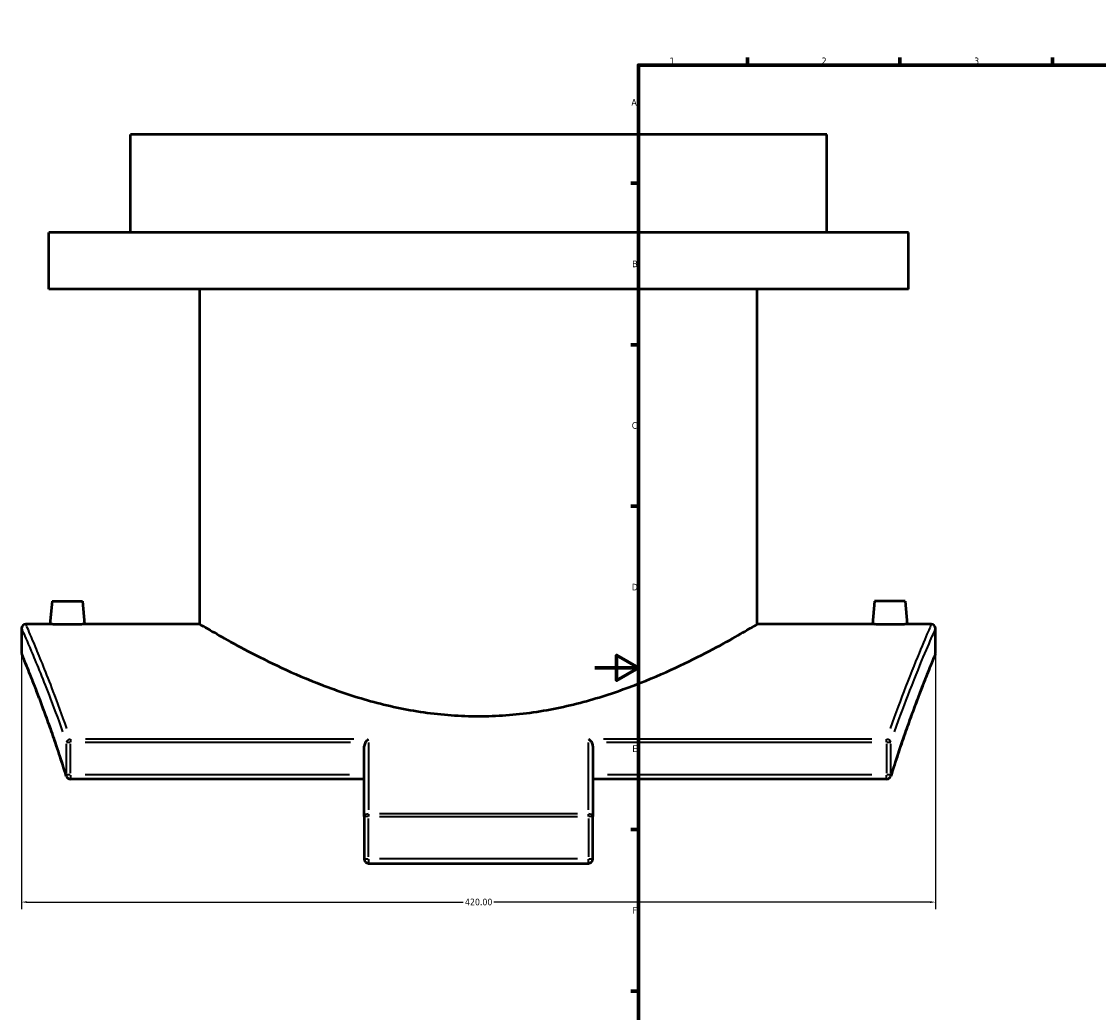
# Model space of a CAD drawing. Header units: millimetres. Extents: x -263 to 1332, y -937 to 1214.
# Tile 4 of 8: x -263 to 231, y 139 to 594. Entities that reach past the tile are written whole.
import ezdxf

# ---------------------------------------------------------------- set-up
doc = ezdxf.new("R2010")
doc.units = ezdxf.units.MM
for name, color, linetype, lineweight in [('Border (ANSI)', 7, 'Continuous', 70), ('Dimension (ANSI)', 7, 'Continuous', 25), ('Visible (ANSI)', 7, 'Continuous', 50), ('Visible Narrow (ANSI)', 7, 'Continuous', 35)]:
    doc.layers.add(name, color=color, linetype=linetype, lineweight=lineweight)
doc.styles.add('Note Text (ANSI)', font='tahoma.ttf')
doc.dimstyles.new('Default - mm (ANSI)', dxfattribs={"dimtxt": 3.048, "dimasz": 2.5, "dimexe": 3.175, "dimexo": 1.6002, "dimgap": 0.8, "dimtad": 0, "dimtoh": 1, "dimrnd": 1e-08, "dimzin": 4, "dimdsep": 46, "dimtxsty": 'Note Text (ANSI)', "dimcen": 0.09, "dimdle": 10, "dimclrd": 256, "dimclre": 256, "dimclrt": 256, "dimadec": 1, "dimazin": 1, "dimtfac": 1, "dimtofl": 0, "dimtmove": 0, "dimatfit": 3, "dimfxl": 1, "dimtolj": 1, "dimtzin": 4, "dimlwd": -1, "dimlwe": -1, "dimarcsym": 0})

# ---------------------------------------------------------------- blocks, each defined once
blk = doc.blocks.new('Borders Default Border')
at = {"layer": 'Border (ANSI)'}
for p, q in [((70.08, 574), (70.08, 577.45)), ((140.17, 574), (140.17, 577.45)), ((210.25, 574), (210.25, 577.45)), ((280.33, 574), (280.33, 577.45)), ((350.42, 574), (350.42, 577.45)), ((490.58, 574), (490.58, 577.45)), ((560.67, 574), (560.67, 577.45)), ((630.75, 574), (630.75, 577.45)), ((700.83, 574), (700.83, 577.45)), ((770.92, 574), (770.92, 577.45)), ((20, 519.75), (16.55, 519.75)), ((821, 519.75), (824.45, 519.75)), ((20, 445.5), (16.55, 445.5)), ((821, 445.5), (824.45, 445.5)), ((20, 371.25), (16.55, 371.25)), ((821, 371.25), (824.45, 371.25)), ((20, 222.75), (16.55, 222.75)), ((821, 222.75), (824.45, 222.75)), ((20, 148.5), (16.55, 148.5)), ((821, 148.5), (824.45, 148.5)), ((20, 74.25), (16.55, 74.25)), ((821, 74.25), (824.45, 74.25)), ((70.08, 20), (70.08, 16.55)), ((140.17, 20), (140.17, 16.55)), ((210.25, 20), (210.25, 16.55)), ((280.33, 20), (280.33, 16.55)), ((350.42, 20), (350.42, 16.55)), ((490.58, 20), (490.58, 16.55)), ((560.67, 20), (560.67, 16.55)), ((630.75, 20), (630.75, 16.55)), ((700.83, 20), (700.83, 16.55)), ((770.92, 20), (770.92, 16.55))]:
    blk.add_line(p, q, dxfattribs=at)
at = {"layer": 'Border (ANSI)', "flags": 128}
for points in [[(420.5, 594), (420.5, 574), (414.73, 584), (426.27, 584), (420.5, 574)], [(20, 20), (20, 574), (821, 574), (821, 20), (20, 20)], [(0, 297), (20, 297), (10, 302.77), (10, 291.23), (20, 297)], [(841, 297), (821, 297), (831, 302.77), (831, 291.23), (821, 297)], [(420.5, 0), (420.5, 20), (414.73, 10), (426.27, 10), (420.5, 20)]]:
    blk.add_lwpolyline(points, dxfattribs=at)
at = {"layer": 'Border (ANSI)', "color": 230, "true_color": 0xff0080, "attachment_point": 7, "style": 'Note Text (ANSI)'}
for s, insert, char_height in [('1', (34.35, 574.4), 3.05), ('2', (104.2, 574.4), 3.05), ('3', (174.26, 574.34), 3.05), ('4', (244.23, 574.4), 3.05), ('5', (314.48, 574.34), 3.05), ('6', (384.49, 574.34), 3.05), ('7', (454.6, 574.4), 3.05), ('8', (524.63, 574.33), 3.05), ('9', (594.7, 574.34), 3.05), ('10', (663.96, 574.34), 3.048), ('11', (734.04, 574.4), 3.048), ('12', (804.13, 574.4), 3.048), ('A', (16.78, 555.35), 3.05), ('A', (821.63, 555.35), 3.05), ('B', (17.15, 481.1), 3.05), ('B', (821.99, 481.1), 3.05), ('C', (16.95, 406.8), 3.05), ('C', (821.8, 406.8), 3.05), ('D', (16.96, 332.6), 3.05), ('D', (821.81, 332.6), 3.05), ('E', (17.21, 258.35), 3.05), ('E', (822.05, 258.35), 3.05), ('F', (17.29, 184.1), 3.05), ('F', (822.14, 184.1), 3.05), ('G', (16.81, 109.79), 3.05), ('G', (821.66, 109.79), 3.05), ('H', (16.97, 35.6), 3.05), ('H', (821.81, 35.6), 3.05), ('1', (34.35, 16.55), 3.05), ('2', (104.2, 16.55), 3.05), ('3', (174.26, 16.49), 3.05), ('4', (244.23, 16.55), 3.05), ('5', (314.48, 16.49), 3.05), ('6', (384.49, 16.49), 3.05), ('7', (454.6, 16.55), 3.05), ('8', (524.63, 16.48), 3.05), ('9', (594.7, 16.49), 3.05), ('10', (663.96, 16.49), 3.048), ('11', (734.04, 16.55), 3.048), ('12', (804.13, 16.55), 3.048)]:
    blk.add_mtext(s, dxfattribs=dict(at, insert=insert, char_height=char_height))
blk = doc.blocks.new('*D14')
at = {"layer": 'Defpoints', "color": 0, "transparency": 16777216}
for p in [(-263.45, 304.04), (156.55, 304.04), (156.55, 189.36)]:
    blk.add_point(p, dxfattribs=at)
at = {"layer": 'Dimension (ANSI)', "transparency": 16777216}
for p, q in [((-263.45, 302.44), (-263.45, 186.18)), ((156.55, 302.44), (156.55, 186.18)), ((-260.95, 189.36), (-60.48, 189.36)), ((154.05, 189.36), (-46.42, 189.36))]:
    blk.add_line(p, q, dxfattribs=at)
for points in [[(-260.95, 189.77), (-260.95, 188.94), (-263.45, 189.36)], [(154.05, 189.77), (154.05, 188.94), (156.55, 189.36)]]:
    blk.add_solid(points, dxfattribs=at)
at = {"layer": 'Dimension (ANSI)', "color": 230, "true_color": 0xff0080, "transparency": 16777216, "insert": (-59.68, 190.94), "char_height": 3.048, "attachment_point": 1, "style": 'Note Text (ANSI)'}
blk.add_mtext('\\A1;420.00', dxfattribs=at)

msp = doc.modelspace()

# ---------------------------------------------------------------- linework, layer by layer
at = {"layer": 'Visible (ANSI)'}
for p, q in [((106.551, 542.036), (-213.449, 542.036)), ((-213.449, 497.036), (-213.449, 542.036)), ((106.551, 497.036), (106.551, 542.036)), ((144.051, 497.036), (-250.949, 497.036)), ((-250.949, 471.036), (-250.949, 497.036)), ((144.051, 471.036), (144.051, 497.036)), ((144.051, 471.036), (-250.949, 471.036)), ((-181.449, 317.036), (-181.449, 471.036)), ((74.551, 317.036), (74.551, 471.036)), ((-249.449, 327.636), (-250.376, 317.036)), ((-249.449, 327.636), (-235.449, 327.636)), ((-235.449, 327.636), (-234.522, 317.036)), ((128.551, 327.636), (127.624, 317.036)), ((142.551, 327.636), (128.551, 327.636)), ((142.551, 327.636), (143.478, 317.036)), ((-250.376, 317.036), (-261.449, 317.036)), ((-181.449, 317.036), (-234.522, 317.036)), ((127.624, 317.036), (74.551, 317.036)), ((154.551, 317.036), (143.478, 317.036)), ((-263.449, 315.036), (-263.449, 304.036)), ((156.551, 304.036), (156.551, 315.036)), ((-105.949, 228.695), (-105.949, 261.02)), ((-0.949, 261.02), (-0.949, 228.695)), ((-105.949, 245.892), (-240.963, 245.892)), ((134.065, 245.892), (-0.949, 245.892)), ((-105.949, 228.695), (-105.949, 209.169)), ((-0.949, 209.169), (-0.949, 228.695)), ((-103.949, 207.169), (-2.949, 207.169))]:
    msp.add_line(p, q, dxfattribs=at)
for centre, start, end in [((-261.449, 315.036), 90, 180), ((154.551, 315.036), 0, 90), ((-261.449, 304.036), 180, 202.53181), ((154.551, 304.036), 337.46819, 0), ((-240.963, 247.892), 197.36517, 270), ((134.065, 247.892), 270, 342.63483), ((-103.949, 209.169), 180, 270), ((-2.949, 209.169), 270, 0)]:
    msp.add_arc(centre, 2, start, end, dxfattribs=at)
for points, knots in [([(-242.449, 316.89), (-243.445, 316.89), (-244.508, 316.897), (-246.462, 316.925), (-247.354, 316.945), (-248.761, 316.981), (-249.37, 317.001), (-250.178, 317.029), (-250.376, 317.036), (-250.376, 317.036)], [0, 0, 0, 0, 0.2989399, 0.2989399, 0.5978797, 0.5978797, 0.8967093, 0.8967093, 1.1955389, 1.1955389, 1.1955389, 1.1955389]), ([(-234.522, 317.036), (-234.522, 317.036), (-234.72, 317.029), (-235.528, 317.001), (-236.137, 316.981), (-237.544, 316.945), (-238.436, 316.925), (-240.39, 316.897), (-241.453, 316.89), (-242.449, 316.89)], [3.5866168, 3.5866168, 3.5866168, 3.5866168, 3.8854465, 3.8854465, 4.1842761, 4.1842761, 4.4832159, 4.4832159, 4.7821558, 4.7821558, 4.7821558, 4.7821558]), ([(-181.449, 317.036), (-181.449, 317.036), (-180.637, 316.549), (-177.291, 314.583), (-174.759, 313.104), (-168.156, 309.379), (-164.079, 307.132), (-154.756, 302.257), (-149.508, 299.632), (-138.375, 294.465), (-132.073, 291.727), (-118.317, 286.45), (-110.862, 283.917), (-95.196, 279.595), (-86.969, 277.809), (-74.431, 276.002), (-70.219, 275.543), (-61.806, 274.933), (-57.605, 274.782), (-49.293, 274.782), (-45.092, 274.933), (-36.679, 275.543), (-32.467, 276.002), (-19.929, 277.809), (-11.702, 279.595), (3.964, 283.917), (11.419, 286.45), (25.175, 291.727), (31.477, 294.465), (42.61, 299.632), (47.858, 302.257), (57.181, 307.132), (61.258, 309.379), (67.861, 313.104), (70.393, 314.583), (73.739, 316.549), (74.551, 317.036), (74.551, 317.036)], [19.8850079, 19.8850079, 19.8850079, 19.8850079, 22.3628914, 22.3628914, 24.8407748, 24.8407748, 27.3186583, 27.3186583, 29.7965417, 29.7965417, 32.2899103, 32.2899103, 34.7832788, 34.7832788, 37.2766473, 37.2766473, 38.5233316, 38.5233316, 39.7700159, 39.7700159, 41.0167002, 41.0167002, 42.2633844, 42.2633844, 44.756753, 44.756753, 47.2501215, 47.2501215, 49.74349, 49.74349, 52.2213735, 52.2213735, 54.6992569, 54.6992569, 57.1771404, 57.1771404, 59.6550238, 59.6550238, 59.6550238, 59.6550238]), ([(135.551, 316.89), (134.555, 316.89), (133.492, 316.897), (131.538, 316.925), (130.646, 316.945), (129.239, 316.981), (128.63, 317.001), (127.822, 317.029), (127.624, 317.036), (127.624, 317.036)], [2.3910779, 2.3910779, 2.3910779, 2.3910779, 2.6900178, 2.6900178, 2.9889576, 2.9889576, 3.2877872, 3.2877872, 3.5866168, 3.5866168, 3.5866168, 3.5866168]), ([(143.478, 317.036), (143.478, 317.036), (143.28, 317.029), (142.472, 317.001), (141.863, 316.981), (140.456, 316.945), (139.564, 316.925), (137.61, 316.897), (136.547, 316.89), (135.551, 316.89)], [5.9776947, 5.9776947, 5.9776947, 5.9776947, 6.2765244, 6.2765244, 6.575354, 6.575354, 6.8742938, 6.8742938, 7.1732337, 7.1732337, 7.1732337, 7.1732337]), ([(-242.872, 247.295), (-243.968, 250.8), (-245.056, 254.167), (-247.196, 260.612), (-248.248, 263.689), (-250.291, 269.536), (-251.283, 272.306), (-253.186, 277.522), (-254.096, 279.967), (-255.816, 284.517), (-256.626, 286.621), (-258.125, 290.472), (-258.815, 292.22), (-260.059, 295.342), (-260.614, 296.718), (-261.575, 299.087), (-261.981, 300.079), (-262.634, 301.67), (-262.882, 302.27), (-263.213, 303.069), (-263.296, 303.27), (-263.296, 303.27)], [0, 0, 0, 0, 1.5601062, 1.5601062, 3.1202125, 3.1202125, 4.6803187, 4.6803187, 6.2404249, 6.2404249, 7.8005312, 7.8005312, 9.3606374, 9.3606374, 10.9207436, 10.9207436, 12.4808499, 12.4808499, 14.0409561, 14.0409561, 15.6010624, 15.6010624, 15.6010624, 15.6010624]), ([(156.398, 303.27), (156.398, 303.27), (156.315, 303.069), (155.984, 302.27), (155.736, 301.67), (155.083, 300.079), (154.677, 299.086), (153.716, 296.718), (153.161, 295.342), (151.917, 292.219), (151.227, 290.472), (149.728, 286.621), (148.918, 284.517), (147.198, 279.967), (146.288, 277.522), (144.386, 272.307), (143.394, 269.537), (141.35, 263.69), (140.299, 260.613), (138.158, 254.168), (137.07, 250.8), (135.974, 247.295)], [15.6010624, 15.6010624, 15.6010624, 15.6010624, 17.1611923, 17.1611923, 18.7213222, 18.7213222, 20.2814521, 20.2814521, 21.841582, 21.841582, 23.4017119, 23.4017119, 24.9618418, 24.9618418, 26.5219717, 26.5219717, 28.0821016, 28.0821016, 29.6422315, 29.6422315, 31.2023614, 31.2023614, 31.2023614, 31.2023614]), ([(-105.454, 262.781), (-105.583, 262.584), (-105.69, 262.357), (-105.881, 261.809), (-105.949, 261.381), (-105.949, 261.02)], [-1.21980419, -1.21980419, -1.21980419, -1.21980419, -1.15394663, -1.15394663, -1.04564239, -1.04564239, -1.04564239, -1.04564239]), ([(-105.454, 262.781), (-105.27, 263.06), (-105.056, 263.321), (-104.553, 263.841), (-104.252, 264.09), (-103.953, 264.288), (-103.951, 264.289), (-103.949, 264.291)], [0, 0, 0, 0, 0.1001656, 0.1001656, 0.22549627, 0.22549627, 0.22638574, 0.22638574, 0.22638574, 0.22638574]), ([(-2.949, 264.291), (-2.947, 264.289), (-2.945, 264.288), (-2.732, 264.147), (-2.521, 263.982), (-2.122, 263.618), (-1.931, 263.419), (-1.645, 263.069), (-1.54, 262.927), (-1.444, 262.781)], [-0.00089614, -0.00089614, -0.00089614, -0.00089614, 0, 0, 0.08937955, 0.08937955, 0.17454111, 0.17454111, 0.22718297, 0.22718297, 0.22718297, 0.22718297]), ([(-0.949, 261.02), (-0.949, 261.381), (-1.017, 261.809), (-1.208, 262.357), (-1.315, 262.584), (-1.444, 262.781)], [-0.34761671, -0.34761671, -0.34761671, -0.34761671, -0.23931247, -0.23931247, -0.1734549, -0.1734549, -0.1734549, -0.1734549])]:
    msp.add_open_spline(points, degree=3, knots=knots, dxfattribs=at)
at = {"layer": 'Visible Narrow (ANSI)'}
for p, q in [((-242.838, 262.781), (-241.091, 262.781)), ((-240.963, 264.233), (-240.963, 262.867)), ((-234.187, 262.781), (-112.229, 262.781)), ((-110.8, 264.291), (-234.112, 264.291)), ((-103.949, 262.741), (-103.949, 231.764)), ((-2.949, 231.764), (-2.949, 262.741)), ((127.214, 264.291), (3.902, 264.291)), ((5.331, 262.781), (127.289, 262.781)), ((134.065, 262.867), (134.065, 264.233)), ((134.193, 262.781), (135.94, 262.781)), ((-242.879, 262.037), (-242.879, 248.637)), ((-240.963, 248.637), (-240.963, 262.037)), ((134.065, 262.037), (134.065, 248.637)), ((135.981, 248.637), (135.981, 262.037)), ((-241.091, 247.892), (-242.838, 247.892)), ((-240.963, 247.735), (-240.963, 245.898)), ((-112.7, 247.892), (-234.212, 247.892)), ((127.314, 247.892), (5.802, 247.892)), ((134.065, 245.898), (134.065, 247.735)), ((135.94, 247.892), (134.193, 247.892)), ((-104.106, 228.695), (-105.943, 228.695)), ((-103.949, 229.833), (-103.949, 228.759)), ((-103.949, 210.145), (-103.949, 227.719)), ((-7.999, 229.884), (-98.899, 229.884)), ((-98.899, 228.695), (-7.999, 228.695)), ((-2.949, 228.759), (-2.949, 229.833)), ((-2.949, 227.719), (-2.949, 210.145)), ((-0.955, 228.695), (-2.792, 228.695)), ((-105.943, 209.169), (-104.106, 209.169)), ((-103.949, 209.012), (-103.949, 207.175)), ((-7.999, 209.169), (-98.899, 209.169)), ((-2.949, 207.175), (-2.949, 209.012)), ((-2.792, 209.169), (-0.955, 209.169))]:
    msp.add_line(p, q, dxfattribs=at)
for centre, major_axis, ratio, start_param, end_param in [((-240.963, 262.781), (1.891, 0.652), 0.7360881, 1.3914228, 2.6346404), ((134.065, 262.781), (1.891, -0.652), 0.7360881, 0.5069523, 1.7501699), ((-240.963, 247.892), (-1.909, -0.597), 0.7057317, 5.8869349, 6.26233), ((134.065, 247.892), (1.909, -0.597), 0.7057317, 0.0208553, 0.3962504), ((-103.949, 228.695), (-2, 0), 0.594642, 4.7909288, 6.2046455), ((-2.949, 228.695), (2, 0), 0.594642, 0.0785398, 1.4922565)]:
    msp.add_ellipse(centre, major_axis=major_axis, ratio=ratio, start_param=start_param, end_param=end_param, dxfattribs=at)
for points, knots in [([(-242.65, 269.169), (-244.825, 275.377), (-246.925, 281.067), (-252.099, 294.644), (-254.908, 301.536), (-258.929, 311.199), (-260.274, 314.316), (-261.164, 316.378), (-261.31, 316.718), (-261.386, 316.894)], [-30.0585204, -30.0585204, -30.0585204, -30.0585204, -27.0535961, -27.0535961, -22.088265, -22.088265, -17.6329627, -17.6329627, -16.185251, -16.185251, -16.185251, -16.185251]), ([(154.487, 316.893), (154.378, 316.64), (154.122, 316.046), (152.914, 313.238), (151.525, 309.999), (147.787, 300.977), (145.437, 295.189), (140.605, 282.627), (138.228, 276.233), (135.752, 269.169)], [-14.6437881, -14.6437881, -14.6437881, -14.6437881, -12.5610602, -12.5610602, -8.3808303, -8.3808303, -4.1904176, -4.1904176, -0.7707257, -0.7707257, -0.7707257, -0.7707257]), ([(-263.386, 314.895), (-263.31, 314.721), (-263.163, 314.384), (-262.269, 312.341), (-260.919, 309.253), (-256.881, 299.681), (-254.06, 292.853), (-248.866, 279.402), (-246.757, 273.764), (-244.573, 267.614)], [16.185251, 16.185251, 16.185251, 16.185251, 17.6329627, 17.6329627, 22.088265, 22.088265, 27.0535961, 27.0535961, 30.0585204, 30.0585204, 30.0585204, 30.0585204]), ([(137.675, 267.614), (140.16, 274.613), (142.548, 280.947), (147.4, 293.392), (149.759, 299.126), (153.512, 308.064), (154.907, 311.273), (156.12, 314.055), (156.377, 314.643), (156.487, 314.894)], [0.7707257, 0.7707257, 0.7707257, 0.7707257, 4.1904176, 4.1904176, 8.3808303, 8.3808303, 12.5610602, 12.5610602, 14.6437881, 14.6437881, 14.6437881, 14.6437881]), ([(-244.528, 253.063), (-246.823, 260.149), (-249.061, 266.611), (-253.708, 279.505), (-256.028, 285.561), (-260.04, 295.773), (-261.628, 299.636), (-262.984, 302.919), (-263.266, 303.6), (-263.384, 303.883)], [0.7800531, 0.7800531, 0.7800531, 0.7800531, 4.0542055, 4.0542055, 8.108406, 8.108406, 12.6191465, 12.6191465, 14.8210092, 14.8210092, 14.8210092, 14.8210092]), ([(156.487, 303.885), (156.435, 303.759), (156.35, 303.554), (155.69, 301.964), (154.451, 298.987), (150.653, 289.49), (147.982, 282.668), (142.651, 268.015), (140.176, 260.923), (137.63, 253.063)], [16.3811273, 16.3811273, 16.3811273, 16.3811273, 17.362273, 17.362273, 21.8646287, 21.8646287, 26.7908968, 26.7908968, 30.4222965, 30.4222965, 30.4222965, 30.4222965])]:
    msp.add_open_spline(points, degree=3, knots=knots, dxfattribs=at)

# ---------------------------------------------------------------- block references
msp.add_blockref('Borders Default Border', (0, 0))

# ---------------------------------------------------------------- dimensions: what is measured, and where the dimension line sits
at = {"layer": 'Dimension (ANSI)'}
dim = msp.add_linear_dim(base=(156.551, 189.357), p1=(-263.449, 304.036), p2=(156.551, 304.036), dimstyle='Default - mm (ANSI)', override={"dimtoh": 0, "dimdec": 2, "dimtp": 0, "dimtm": 0, "dimtdec": 2, "dimatfit": 1}, dxfattribs=at)
dim.commit()
dim.dimension.update_dxf_attribs({"geometry": '*D14', "text_midpoint": (-53.449, 189.357), "dimtype": 160})

doc.saveas('drawing.dxf')
